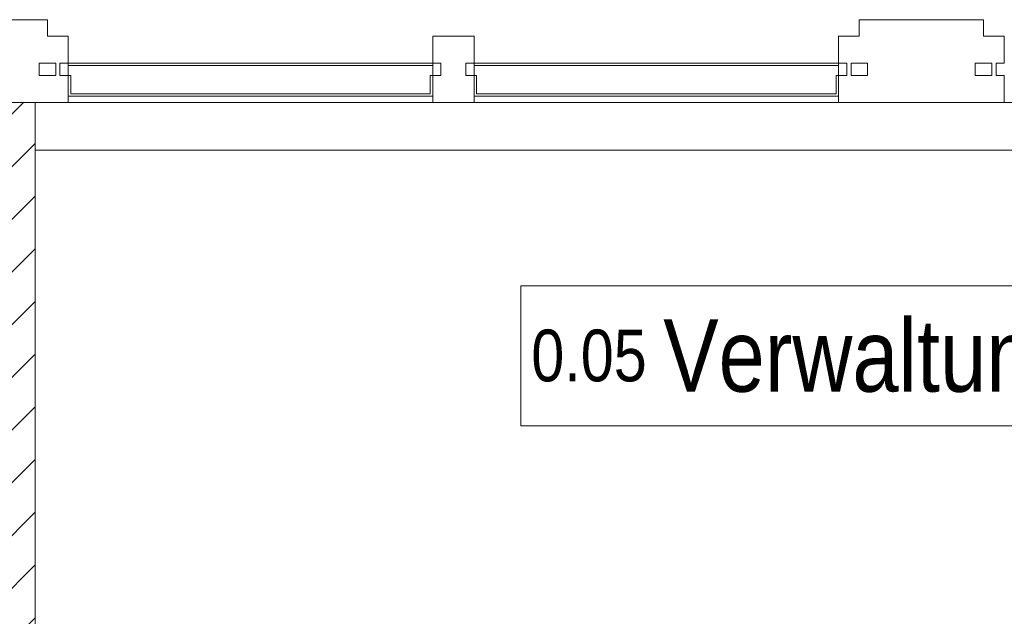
# Model space of a CAD drawing. Header units: metres. Extents: x -80 to 1923, y -189 to 69.
# Tile 202 of 256: x 959.62 to 961.99, y 53.56 to 55. Entities that reach past the tile are written whole.
import ezdxf

# ---------------------------------------------------------------- set-up
doc = ezdxf.new("R2010")
doc.units = ezdxf.units.M
doc.header["$MEASUREMENT"] = 0
for name, color, linetype in [('10 Fassade', 7, 'Continuous'), ('10 Wand außen', 7, 'Continuous'), ('80 Raum 50stel', 7, 'Continuous')]:
    doc.layers.add(name, color=color, linetype=linetype)
doc.styles.add('ERSTELLTER_STIL_2', font='ARIALN.TTF')

msp = doc.modelspace()

# ---------------------------------------------------------------- hatches: boundary and pattern name
at = {"layer": '10 Wand außen', "linetype": 'Continuous', "lineweight": 18, "true_color": 0x1f1f1f}
h = msp.add_hatch(dxfattribs=at)
h.set_pattern_fill('Mauerziegel_0001', color=250, style=0, pattern_type=2)
h.set_pattern_definition([(45, (929.77, 0), (-0.06363961, 0.06363961), [])])
h.paths.add_polyline_path([(959.6533, 47.1919), (959.6533, 54.8019), (959.4133, 54.8019), (959.4133, 47.1919)])

# ---------------------------------------------------------------- linework, layer by layer
at = {"layer": '10 Fassade', "color": 7, "linetype": 'Continuous', "lineweight": 13}
for p, q in [((959.6833, 55.0019), (959.3833, 55.0019)), ((959.6833, 55.0019), (959.6833, 54.9619)), ((961.6429, 55.0019), (961.6429, 54.9619)), ((961.9429, 55.0019), (961.6429, 55.0019)), ((961.9429, 55.0019), (961.9429, 54.9619)), ((959.7333, 54.9619), (959.6833, 54.9619)), ((959.7333, 54.9619), (959.7333, 54.8969)), ((960.6131, 54.9619), (960.6131, 54.8969)), ((960.7131, 54.9619), (960.6131, 54.9619)), ((960.7131, 54.9619), (960.7131, 54.8969)), ((961.5929, 54.9619), (961.5929, 54.8969)), ((961.6429, 54.9619), (961.5929, 54.9619)), ((961.9929, 54.9619), (961.9429, 54.9619)), ((961.9929, 54.9619), (961.9929, 54.8969)), ((959.6633, 54.8969), (959.6633, 54.8669)), ((959.6833, 54.8969), (959.6633, 54.8969)), ((959.7033, 54.8969), (959.6833, 54.8969)), ((959.7033, 54.8969), (959.7033, 54.8669)), ((959.7133, 54.8969), (959.7133, 54.8669)), ((959.7333, 54.8969), (959.7133, 54.8969)), ((959.7333, 54.8909), (959.7333, 54.8969)), ((959.7333, 54.8969), (960.1732, 54.8969)), ((960.1732, 54.8909), (959.7333, 54.8909)), ((959.7333, 54.8669), (959.7333, 54.8909)), ((959.7333, 54.8909), (960.1732, 54.8909)), ((960.1732, 54.8969), (960.6131, 54.8969)), ((960.6131, 54.8909), (960.1732, 54.8909)), ((960.1732, 54.8909), (960.6131, 54.8909)), ((960.6131, 54.8969), (960.6131, 54.8909)), ((960.6331, 54.8969), (960.6131, 54.8969)), ((960.6131, 54.8909), (960.6131, 54.8669)), ((960.6331, 54.8969), (960.6331, 54.8669)), ((960.6931, 54.8969), (960.6931, 54.8669)), ((960.7131, 54.8969), (960.6931, 54.8969)), ((960.7131, 54.8909), (960.7131, 54.8969)), ((960.7131, 54.8969), (961.153, 54.8969)), ((961.153, 54.8909), (960.7131, 54.8909)), ((960.7131, 54.8669), (960.7131, 54.8909)), ((960.7131, 54.8909), (961.153, 54.8909)), ((961.153, 54.8969), (961.5929, 54.8969)), ((961.5929, 54.8909), (961.153, 54.8909)), ((961.153, 54.8909), (961.5929, 54.8909)), ((961.5929, 54.8969), (961.5929, 54.8909)), ((961.6129, 54.8969), (961.5929, 54.8969)), ((961.5929, 54.8909), (961.5929, 54.8669)), ((961.6129, 54.8969), (961.6129, 54.8669)), ((961.6229, 54.8969), (961.6229, 54.8669)), ((961.6429, 54.8969), (961.6229, 54.8969)), ((961.6629, 54.8969), (961.6429, 54.8969)), ((961.6629, 54.8969), (961.6629, 54.8669)), ((961.9229, 54.8969), (961.9229, 54.8669)), ((961.9429, 54.8969), (961.9229, 54.8969)), ((961.9629, 54.8969), (961.9429, 54.8969)), ((961.9629, 54.8969), (961.9629, 54.8669)), ((961.9729, 54.8969), (961.9729, 54.8669)), ((961.9929, 54.8969), (961.9729, 54.8969)), ((959.6833, 54.8669), (959.6633, 54.8669)), ((959.7033, 54.8669), (959.6833, 54.8669)), ((959.7333, 54.8669), (959.7133, 54.8669)), ((959.7333, 54.8609), (959.7333, 54.8669)), ((959.7333, 54.8669), (959.7393, 54.8669)), ((959.7333, 54.8669), (959.7333, 54.8019)), ((959.7333, 54.8169), (959.7333, 54.8609)), ((959.7393, 54.8229), (959.7393, 54.8669)), ((959.7393, 54.8669), (959.7393, 54.8229)), ((960.6071, 54.8669), (960.6071, 54.8229)), ((960.6071, 54.8229), (960.6071, 54.8669)), ((960.6071, 54.8669), (960.6131, 54.8669)), ((960.6131, 54.8669), (960.6131, 54.8609)), ((960.6331, 54.8669), (960.6131, 54.8669)), ((960.6131, 54.8669), (960.6131, 54.8019)), ((960.6131, 54.8609), (960.6131, 54.8169)), ((960.7131, 54.8669), (960.6931, 54.8669)), ((960.7131, 54.8609), (960.7131, 54.8669)), ((960.7131, 54.8669), (960.7191, 54.8669)), ((960.7131, 54.8669), (960.7131, 54.8019)), ((960.7131, 54.8169), (960.7131, 54.8609)), ((960.7191, 54.8229), (960.7191, 54.8669)), ((960.7191, 54.8669), (960.7191, 54.8229)), ((961.5869, 54.8669), (961.5869, 54.8229)), ((961.5869, 54.8229), (961.5869, 54.8669)), ((961.5869, 54.8669), (961.5929, 54.8669)), ((961.5929, 54.8669), (961.5929, 54.8609)), ((961.5929, 54.8669), (961.5929, 54.8019)), ((961.6129, 54.8669), (961.5929, 54.8669)), ((961.5929, 54.8609), (961.5929, 54.8169)), ((961.6429, 54.8669), (961.6229, 54.8669)), ((961.6629, 54.8669), (961.6429, 54.8669)), ((961.9429, 54.8669), (961.9229, 54.8669)), ((961.9629, 54.8669), (961.9429, 54.8669)), ((961.9929, 54.8669), (961.9729, 54.8669)), ((961.9929, 54.8669), (961.9929, 54.8019)), ((960.1732, 54.8169), (959.7333, 54.8169)), ((960.1732, 54.8229), (959.7393, 54.8229)), ((959.7393, 54.8229), (960.1732, 54.8229)), ((960.6071, 54.8229), (960.1732, 54.8229)), ((960.1732, 54.8229), (960.6071, 54.8229)), ((960.6131, 54.8169), (960.1732, 54.8169)), ((961.153, 54.8169), (960.7131, 54.8169)), ((961.153, 54.8229), (960.7191, 54.8229)), ((960.7191, 54.8229), (961.153, 54.8229)), ((961.5869, 54.8229), (961.153, 54.8229)), ((961.153, 54.8229), (961.5869, 54.8229)), ((961.5929, 54.8169), (961.153, 54.8169)), ((959.6833, 54.8019), (959.3833, 54.8019)), ((959.7333, 54.8019), (959.6833, 54.8019)), ((960.7131, 54.8019), (960.6131, 54.8019)), ((961.6429, 54.8019), (961.5929, 54.8019)), ((961.9429, 54.8019), (961.6429, 54.8019)), ((961.9929, 54.8019), (961.9429, 54.8019))]:
    msp.add_line(p, q, dxfattribs=at)
at = {"layer": '10 Fassade', "color": 7, "linetype": 'Continuous', "lineweight": 13, "flags": 128}
for points in [[(959.7033, 54.8969), (959.7033, 54.8669), (959.6633, 54.8669), (959.6633, 54.8969)], [(961.6629, 54.8969), (961.6629, 54.8669), (961.6229, 54.8669), (961.6229, 54.8969)], [(961.9629, 54.8969), (961.9629, 54.8669), (961.9229, 54.8669), (961.9229, 54.8969)]]:
    msp.add_lwpolyline(points, close=True, dxfattribs=at)
at = {"layer": '10 Wand außen', "color": 7, "linetype": 'Continuous', "lineweight": 9, "flags": 128}
for points in [[(959.6533, 54.8019), (959.4133, 54.8019)], [(959.6533, 46.9519), (959.6533, 54.8019)], [(963.9133, 54.8019), (959.6533, 54.8019)], [(959.6533, 54.8019), (959.6533, 54.6869)], [(959.6533, 54.6869), (963.9133, 54.6869)]]:
    msp.add_lwpolyline(points, dxfattribs=at)
at = {"layer": '80 Raum 50stel', "color": 8, "linetype": 'Continuous', "lineweight": 18, "flags": 128}
msp.add_lwpolyline([(960.8261, 54.0207), (962.7859, 54.0207), (962.7859, 54.359), (960.8261, 54.359), (960.8261, 54.0207)], close=True, dxfattribs=at)

# ---------------------------------------------------------------- texts
at = {"layer": '80 Raum 50stel', "color": 7, "linetype": 'Continuous', "lineweight": 9, "insert": (960.8511, 54.0504), "char_height": 0.125, "attachment_point": 7, "style": 'ERSTELLTER_STIL_2'}
msp.add_mtext('\\A1;{\\pql;\\fArial Narrow|b0|i0|c0|p0;\\W1.000000;0.0\\fArial Narrow|b0|i0|c0|p0;\\W1.000000;5\\fArial Narrow|b0|i0|c0|p0;\\W1.000000; \\fArial Narrow|b0|i0|c0|p0;\\H1.400000x;\\W1.000000;Verwaltung Lager}', dxfattribs=at)

doc.saveas('drawing.dxf')
